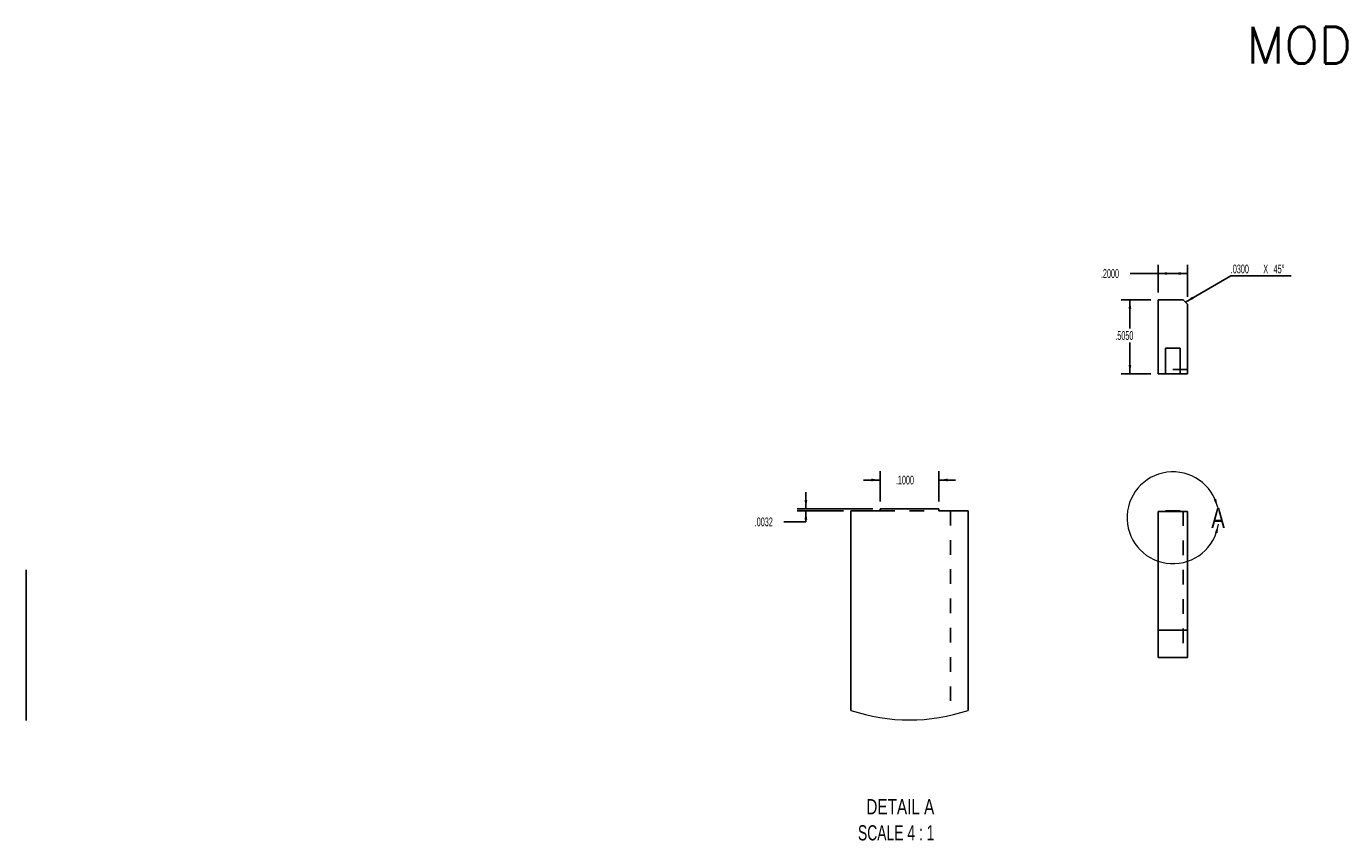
# Model space of a CAD drawing. Header units: inches. Extents: x 1880 to 2363, y -453 to -54.
# Tile 221 of 256: x 2051.55 to 2060.54, y -449.91 to -444.34. Entities that reach past the tile are written whole.
import ezdxf

# ---------------------------------------------------------------- set-up
doc = ezdxf.new("R2010")
doc.units = ezdxf.units.IN
doc.header["$LTSCALE"] = 0.5
doc.header["$MEASUREMENT"] = 0
doc.linetypes.add('HIDDEN', pattern=[0.225, 0.15, -0.075])
for name, color, linetype in [('SID-M-D', 42, 'Continuous'), ('SID-M-H', 4, 'HIDDEN'), ('SID-M-M', 233, 'Continuous'), ('SID-M-S', 105, 'Continuous'), ('SID-M-S2', 1, 'Continuous')]:
    doc.layers.add(name, color=color, linetype=linetype)
doc.styles.add('SLDTEXTSTYLE0', font='TXT', dxfattribs={"width": 0.595745})
doc.styles.add('SLDTEXTSTYLE1', font='TXT', dxfattribs={"width": 0.744681})
doc.styles.add('T', font='romans.shx')

msp = doc.modelspace()

# ---------------------------------------------------------------- linework, layer by layer
at = {"color": 7, "linetype": 'Continuous', "lineweight": 18}
for centre, radius, start, end in [((2059.39082, -447.70211), 0.31372, 12.777259, 351.7599), ((2057.59022, -447.82961), 1.2549, 251.412615, 288.587385)]:
    msp.add_arc(centre, radius, start, end, dxfattribs=at)
for points in [[(2059.69678, -447.63273), (2059.68677, -447.57285), (2059.66923, -447.57863)], [(2059.70131, -447.74707), (2059.67813, -447.80318), (2059.69607, -447.80755)]]:
    msp.add_solid(points, dxfattribs=at)
at = {"layer": 'SID-M-D'}
for p, q in [((2059.29082, -446.16302), (2059.29082, -445.97249)), ((2059.49082, -446.19302), (2059.49082, -445.97249)), ((2059.29082, -446.03249), (2059.09818, -446.03249)), ((2059.49082, -446.03249), (2059.29082, -446.03249)), ((2059.24082, -446.21302), (2059.0367, -446.21302)), ((2059.0967, -446.21302), (2059.0967, -446.40844)), ((2059.0967, -446.71802), (2059.0967, -446.50369)), ((2059.24082, -446.71802), (2059.0367, -446.71802)), ((2057.39022, -447.59169), (2057.39022, -447.38416)), ((2057.79022, -447.59169), (2057.79022, -447.38416)), ((2056.88217, -447.64169), (2056.88217, -447.5263)), ((2057.39022, -447.44416), (2057.27483, -447.44416)), ((2057.79022, -447.44416), (2057.9056, -447.44416)), ((2057.34022, -447.64169), (2056.82217, -447.64169)), ((2057.14022, -447.65468), (2056.82217, -447.65468)), ((2056.88217, -447.73014), (2056.88217, -447.65468)), ((2056.73217, -447.73014), (2056.88217, -447.73014))]:
    msp.add_line(p, q, dxfattribs=at)
at = {"layer": 'SID-M-D', "color": 0}
for p, q in [((2059.47582, -446.22802), (2059.78637, -446.04872)), ((2059.78637, -446.04872), (2060.19962, -446.04872))]:
    msp.add_line(p, q, dxfattribs=at)
at = {"layer": 'SID-M-D'}
for points in [[(2059.29082, -446.03249), (2059.35082, -446.04172), (2059.35082, -446.02326)], [(2059.49082, -446.03249), (2059.43082, -446.02326), (2059.43082, -446.04172)], [(2059.0967, -446.21302), (2059.08747, -446.27302), (2059.10593, -446.27302)], [(2059.0967, -446.71802), (2059.10593, -446.65802), (2059.08747, -446.65802)], [(2057.39022, -447.44416), (2057.33022, -447.43493), (2057.33022, -447.45339)], [(2057.79022, -447.44416), (2057.85022, -447.45339), (2057.85022, -447.43493)], [(2056.88217, -447.64169), (2056.8914, -447.58169), (2056.87293, -447.58169)], [(2056.88217, -447.65468), (2056.87293, -447.71468), (2056.8914, -447.71468)]]:
    msp.add_solid(points, dxfattribs=at)
at = {"layer": 'SID-M-D', "color": 0}
msp.add_solid([(2059.47582, -446.22802), (2059.5324, -446.20601), (2059.52317, -446.19002)], dxfattribs=at)
at = {"layer": 'SID-M-H'}
for p, q in [((2059.49082, -446.68802), (2059.29082, -446.68802)), ((2057.39022, -447.65468), (2057.79022, -447.65468)), ((2057.87022, -447.65468), (2057.87022, -449.05287)), ((2059.34082, -447.65838), (2059.44082, -447.65838)), ((2059.46082, -447.65838), (2059.46082, -448.65838))]:
    msp.add_line(p, q, dxfattribs=at)
at = {"layer": 'SID-M-M'}
msp.add_line((2051.55397, -448.05806), (2051.55397, -449.08858), dxfattribs=at)
at = {"layer": 'SID-M-S'}
for p, q in [((2059.29082, -446.21302), (2059.29082, -446.71802)), ((2059.46082, -446.21302), (2059.29082, -446.21302)), ((2059.49082, -446.24302), (2059.46082, -446.21302)), ((2059.49082, -446.71802), (2059.49082, -446.24302)), ((2059.34082, -446.54302), (2059.34082, -446.71802)), ((2059.34082, -446.54302), (2059.44082, -446.54302)), ((2059.44082, -446.54302), (2059.44082, -446.71802)), ((2059.29082, -446.71802), (2059.34082, -446.71802)), ((2059.44082, -446.71802), (2059.34082, -446.71802)), ((2059.44082, -446.71802), (2059.49082, -446.71802)), ((2057.19022, -447.65468), (2057.39022, -447.65468)), ((2057.19022, -447.65468), (2057.19022, -449.01905)), ((2057.39022, -447.65468), (2057.39022, -447.64169)), ((2057.79022, -447.64169), (2057.39022, -447.64169)), ((2057.79022, -447.65468), (2057.79022, -447.64169)), ((2057.79022, -447.65468), (2057.99022, -447.65468)), ((2057.99022, -447.65468), (2057.99022, -449.01905)), ((2059.29082, -447.65838), (2059.34082, -447.65838)), ((2059.29082, -447.65838), (2059.29082, -448.47038)), ((2059.34082, -447.65838), (2059.34082, -447.65513)), ((2059.44082, -447.65513), (2059.34082, -447.65513)), ((2059.44082, -447.65838), (2059.44082, -447.65513)), ((2059.44082, -447.65838), (2059.49082, -447.65838)), ((2059.49082, -447.65838), (2059.49082, -448.47038)), ((2059.49082, -448.47038), (2059.29082, -448.47038)), ((2059.29082, -448.47038), (2059.29082, -448.65838)), ((2059.49082, -448.47038), (2059.49082, -448.65838)), ((2059.49082, -448.65838), (2059.29082, -448.65838))]:
    msp.add_line(p, q, dxfattribs=at)

# ---------------------------------------------------------------- texts
at = {"color": 7, "lineweight": 18, "style": 'SLDTEXTSTYLE0', "width": 0.75}
msp.add_text('A', height=0.13889, dxfattribs=at).set_placement((2059.65319, -447.77162))
at = {"layer": 'SID-M-D'}
for s, height, style, width, p in [('DETAIL A', 0.104167, 'SLDTEXTSTYLE0', 0.75, (2057.29532, -449.72956)), ('SCALE 4 : 1', 0.1041667, 'SLDTEXTSTYLE1', 0.681818, (2057.23784, -449.90782))]:
    msp.add_text(s, height=height, dxfattribs=dict(at, style=style, width=width)).set_placement(p)
at = {"layer": 'SID-M-D', "char_height": 0.06, "attachment_point": 1, "style": 'SLDTEXTSTYLE0'}
for s, insert in [('.2000', (2058.89868, -446.00277)), ('.5050', (2058.99695, -446.42635)), ('.1000', (2057.49736, -447.41444)), ('.0032', (2056.53267, -447.70042))]:
    msp.add_mtext(s, dxfattribs=dict(at, insert=insert))
at = {"layer": 'SID-M-D', "color": 0, "char_height": 0.06, "attachment_point": 1, "style": 'SLDTEXTSTYLE0'}
for s, insert in [('.0300', (2059.78637, -445.97138)), ('X', (2060.00837, -445.97138)), ('45°', (2060.07895, -445.97138))]:
    msp.add_mtext(s, dxfattribs=dict(at, insert=insert))
at = {"layer": 'SID-M-S2', "insert": (2059.89507, -444.34715), "char_height": 0.25, "width": 1.6937786, "attachment_point": 1, "style": 'T'}
msp.add_mtext('{MODIFY}', dxfattribs=at)

doc.saveas('drawing.dxf')
